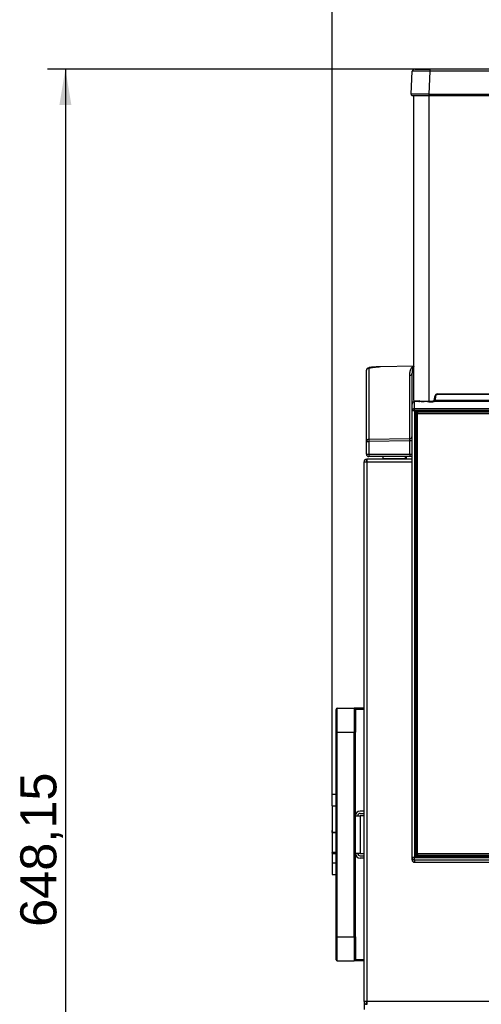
# Model space of a CAD drawing. Header units: millimetres. Extents: x 61 to 344, y 18 to 427.
# Tile 13 of 29: x 61 to 100, y 201 to 283. Entities that reach past the tile are written whole.
import ezdxf
from ezdxf.enums import TextEntityAlignment as Align

# ---------------------------------------------------------------- set-up
doc = ezdxf.new("R2010")
doc.units = ezdxf.units.MM
doc.layers.add('146338PRO-HÜLLEN', color=7, linetype='Continuous')
doc.layers.add('Standard', color=7, linetype='Continuous')
doc.styles.add('SEACAD_Arial', font='arial.ttf')
doc.dimstyles.new('ISO_(mm)', dxfattribs={"dimtxt": 3, "dimasz": 3, "dimexe": 1.5, "dimexo": 0, "dimgap": 0.75, "dimtad": 1, "dimlfac": 5, "dimtxsty": 'SEACAD_Arial', "dimblk1": '_SE_FILLED', "dimblk2": '_SE_FILLED', "dimsah": 1, "dimcen": 1.5, "dimadec": 0, "dimazin": 0, "dimtfac": 0.5, "dimtmove": 0, "dimatfit": 3, "dimfxl": 1, "dimarcsym": 0})

# ---------------------------------------------------------------- blocks, each defined once
blk = doc.blocks.new('SE')
at = {"layer": '146338PRO-HÜLLEN', "color": 7, "linetype": 'Continuous'}
for p, q in [((94.001, 279.1), (95.29, 279.1)), ((120.083, 279.1), (95.29, 279.1)), ((95.29, 278.911), (95.29, 279.1)), ((93.702, 277.006), (93.802, 278.911)), ((95.19, 277.006), (95.29, 278.911)), ((120.083, 278.911), (95.29, 278.911)), ((93.802, 276.9), (95.19, 276.9)), ((93.936, 276.9), (95.176, 276.9)), ((93.936, 251.558), (93.936, 276.9)), ((95.176, 276.9), (95.19, 276.9)), ((95.176, 276.9), (95.176, 251.516)), ((95.19, 277.006), (120.183, 277.006)), ((95.19, 276.9), (95.19, 277.006)), ((95.19, 276.9), (120.183, 276.9)), ((89.984, 248.139), (89.984, 254.067)), ((90.181, 254.267), (90.181, 248.339)), ((93.896, 254.405), (91.163, 254.354)), ((93.895, 254.405), (91.163, 254.354)), ((93.588, 248.394), (93.588, 253.633)), ((93.784, 251.266), (93.784, 253.832)), ((93.915, 254.407), (93.895, 254.405)), ((93.896, 254.405), (93.933, 254.409)), ((93.909, 254.405), (93.915, 254.407)), ((93.928, 254.409), (93.915, 254.408)), ((93.928, 254.409), (93.933, 254.409)), ((95.921, 252.116), (119.252, 252.116)), ((95.921, 252.116), (95.921, 252.056)), ((119.252, 252.056), (95.921, 252.056)), ((93.784, 250.691), (93.784, 251.266)), ((93.969, 251.549), (93.969, 251.471)), ((94.401, 251.482), (93.984, 251.472)), ((93.984, 250.891), (93.984, 251.472)), ((94.54, 251.477), (94.401, 251.482)), ((95.076, 251.484), (94.78, 251.476)), ((95.176, 251.516), (95.502, 251.516)), ((95.176, 251.456), (95.502, 251.456)), ((119.542, 251.479), (95.626, 251.479)), ((95.641, 251.644), (95.662, 251.879)), ((95.641, 251.644), (95.701, 251.638)), ((95.721, 251.873), (95.662, 251.879)), ((95.683, 251.576), (119.489, 251.576)), ((95.721, 251.873), (95.701, 251.638)), ((93.784, 213.572), (93.784, 250.691)), ((93.984, 250.891), (149.584, 250.891)), ((93.984, 250.716), (93.984, 250.891)), ((93.984, 250.716), (93.984, 213.597)), ((149.584, 250.716), (93.984, 250.716)), ((94.014, 213.745), (94.014, 250.538)), ((94.074, 250.531), (94.074, 213.738)), ((94.083, 250.455), (94.074, 250.531)), ((94.083, 213.708), (94.083, 250.455)), ((94.134, 250.657), (149.435, 250.657)), ((149.435, 250.59), (94.134, 250.59)), ((94.134, 250.59), (94.143, 250.515)), ((94.143, 250.448), (94.143, 250.515)), ((94.143, 250.515), (94.18, 250.515)), ((94.143, 250.448), (94.143, 213.679)), ((94.144, 250.48), (94.244, 250.579)), ((94.244, 250.492), (94.144, 250.48)), ((94.144, 250.48), (94.144, 213.875)), ((94.244, 250.579), (94.244, 250.492)), ((149.324, 250.579), (94.244, 250.579)), ((94.244, 213.887), (94.244, 250.492)), ((94.244, 250.492), (149.324, 250.492)), ((89.984, 247.092), (89.984, 248.139)), ((89.984, 248.139), (90.181, 248.139)), ((90.181, 248.339), (93.588, 248.394)), ((93.588, 248.195), (90.181, 248.139)), ((90.181, 248.139), (90.181, 247.092)), ((93.588, 247.092), (93.588, 248.195)), ((93.784, 248.195), (93.588, 248.195)), ((89.984, 247.092), (90.181, 247.092)), ((90.181, 247.092), (93.588, 247.092)), ((93.588, 247.092), (93.784, 247.092)), ((89.784, 246.456), (90.02, 246.456)), ((89.784, 201.628), (89.784, 246.456)), ((90.006, 246.692), (90.006, 246.489)), ((90.02, 246.456), (90.02, 246.692)), ((90.034, 246.692), (90.02, 246.692)), ((90.02, 246.456), (93.784, 246.456)), ((90.02, 246.456), (90.02, 201.628)), ((93.784, 246.692), (90.034, 246.692)), ((93.591, 246.892), (90.184, 246.892)), ((91.344, 246.892), (91.344, 246.728)), ((91.344, 246.692), (91.344, 246.728)), ((91.344, 246.728), (93.224, 246.728)), ((93.019, 246.892), (93.019, 246.892)), ((93.023, 246.892), (93.023, 246.892)), ((93.225, 246.692), (93.222, 246.892)), ((93.282, 246.892), (93.285, 246.692)), ((93.778, 246.892), (93.591, 246.892)), ((87.464, 223.992), (87.464, 225.892)), ((87.564, 225.992), (88.964, 225.992)), ((87.564, 223.992), (87.564, 225.992)), ((89.784, 225.992), (88.964, 225.992)), ((88.964, 225.992), (88.964, 223.992)), ((89.064, 225.892), (89.064, 223.992)), ((89.784, 225.892), (89.064, 225.892)), ((87.464, 206.992), (87.464, 223.992)), ((87.464, 223.992), (87.564, 223.992)), ((87.564, 223.992), (88.964, 223.992)), ((87.564, 206.992), (87.564, 223.992)), ((88.964, 206.992), (88.964, 223.992)), ((88.964, 223.992), (89.064, 223.992)), ((89.064, 206.992), (89.064, 223.992)), ((87.144, 217.889), (87.144, 218.827)), ((87.464, 218.827), (87.144, 218.827)), ((87.144, 217.889), (87.144, 215.689)), ((87.144, 217.889), (87.464, 217.889)), ((89.064, 217.052), (89.464, 217.052)), ((89.784, 217.452), (89.464, 217.452)), ((89.464, 217.252), (89.784, 217.252)), ((89.784, 217.052), (89.464, 217.052)), ((89.464, 217.052), (89.464, 213.932)), ((87.144, 215.728), (87.144, 215.825)), ((87.144, 215.661), (87.144, 215.689)), ((87.144, 215.689), (87.464, 215.689)), ((87.144, 215.661), (87.144, 213.997)), ((87.144, 215.661), (87.464, 215.661)), ((87.144, 213.917), (87.144, 213.997)), ((87.464, 213.997), (87.144, 213.997)), ((87.144, 213.917), (87.464, 213.917)), ((87.144, 213.871), (87.144, 213.137)), ((89.464, 213.932), (89.064, 213.932)), ((89.464, 213.932), (89.784, 213.932)), ((89.464, 213.732), (89.784, 213.732)), ((89.784, 213.532), (89.464, 213.532)), ((93.784, 213.402), (93.784, 213.572)), ((93.984, 213.374), (93.984, 213.597)), ((93.984, 213.597), (149.584, 213.597)), ((94.074, 213.738), (94.076, 213.722)), ((94.134, 213.679), (94.134, 213.626)), ((149.435, 213.679), (94.134, 213.679)), ((149.435, 213.626), (94.134, 213.626)), ((94.144, 213.875), (94.244, 213.887)), ((94.244, 213.775), (94.144, 213.875)), ((94.144, 213.875), (94.144, 213.826)), ((94.144, 213.826), (94.244, 213.727)), ((94.244, 213.887), (94.244, 213.775)), ((149.324, 213.887), (94.244, 213.887)), ((94.244, 213.727), (94.244, 213.775)), ((94.244, 213.775), (149.324, 213.775)), ((149.324, 213.727), (94.244, 213.727)), ((87.144, 213.137), (87.144, 212.178)), ((87.144, 213.137), (87.464, 213.137)), ((93.784, 213.402), (93.784, 213.388)), ((149.584, 213.374), (93.984, 213.374)), ((93.984, 213.374), (93.984, 213.203)), ((93.984, 213.188), (93.984, 213.203)), ((93.984, 213.203), (149.584, 213.203)), ((93.984, 213.188), (149.584, 213.188)), ((87.144, 212.178), (87.464, 212.178)), ((87.464, 205.092), (87.464, 206.992)), ((87.464, 206.992), (87.564, 206.992)), ((87.564, 206.992), (88.964, 206.992)), ((87.564, 204.992), (87.564, 206.992)), ((88.964, 206.992), (88.964, 204.992)), ((88.964, 206.992), (89.064, 206.992)), ((89.064, 206.992), (89.064, 205.092)), ((87.564, 204.992), (88.964, 204.992)), ((89.784, 204.992), (88.964, 204.992)), ((89.784, 205.092), (89.064, 205.092)), ((89.784, 201.628), (89.784, 200.952)), ((90.02, 201.628), (89.784, 201.628)), ((90.006, 201.595), (90.006, 201.392)), ((90.02, 201.392), (90.02, 201.628)), ((153.548, 201.628), (90.02, 201.628))]:
    blk.add_line(p, q, dxfattribs=at)
for centre, radius, start, end in [((94.001, 278.9), 0.2, 90, 177), ((94.546, 240.241), 38.677, 88.89781, 91.10219), ((93.802, 277), 0.1, 177, 270), ((90.184, 254.067), 0.2, 90.92852, 179.93176), ((93.491, 254.26), 2.33, 177.6851, 177.69229), ((93.585, 253.833), 0.2, 270.92907, 359.93121), ((95.921, 251.856), 0.26, 90.06767, 174.96551), ((95.921, 251.856), 0.2, 90.06061, 174.99452), ((94.879, 261.022), 9.511, 264.31184, 271.79092), ((94.316, 251.571), 0.0891, 273.71566, 329.36361), ((94.666, 256.4), 4.925, 268.53021, 271.32688), ((95.612, 279.763), 28.285, 268.91433, 269.11074), ((72.575, 251.464), 22.601, 359.97865, 0.13075), ((95.502, 251.656), 0.2, 270.02514, 354.98625), ((93.671, 251.485), 1.831, 359.07965, 0.95773), ((95.612, 279.763), 28.285, 269.95499, 270.02964), ((27.005, 251.527), 68.622, 359.95961, 359.97796), ((94.133, 250.538), 0.12, 89.78287, 179.78846), ((94.133, 250.531), 0.0597, 89.68335, 179.88798), ((80.072, 250.624), 14.062, 359.86406, 0.13595), ((93.585, 248.594), 0.2, 270.92808, 359.9322), ((89.864, 248.294), 3.726, 358.46586, 1.53414), ((90.184, 247.092), 0.2, 180, 270), ((90.02, 246.456), 0.236, 93.43547, 180), ((90.024, 246.452), 0.04, 95.73917, 174.26083), ((90.02, 246.456), 0.036, 113.13115, 180), ((90.02, 246.456), 0.236, 90, 93.43547), ((90.02, 246.456), 0.036, 90, 113.13115), ((90.034, 246.456), 0.236, 90, 93.43547), ((87.564, 225.892), 0.1, 90, 180), ((88.964, 225.892), 0.1, 0, 90), ((89.464, 217.052), 0.4, 90, 180), ((89.464, 217.052), 0.2, 90, 180), ((89.464, 213.932), 0.4, 180, 270), ((89.464, 213.932), 0.2, 180, 270), ((94.133, 213.745), 0.12, 180.2125, 270.21617), ((94.134, 213.738), 0.0598, 180.26696, 270.16171), ((93.984, 213.388), 0.2, 180, 270), ((87.564, 205.092), 0.1, 180, 270), ((88.964, 205.092), 0.1, 270, 0), ((90.02, 201.628), 0.236, 180, 266.56453), ((90.02, 201.628), 0.036, 180, 246.86885), ((90.02, 201.628), 0.036, 246.86885, 270), ((90.02, 201.628), 0.236, 266.56453, 270), ((90.034, 201.628), 0.236, 266.56453, 270)]:
    blk.add_arc(centre, radius, start, end, dxfattribs=at)
for centre, major_axis, ratio, start_param, end_param in [((93.973, 254.226), (0.056, -0.193), 0.935752, 3.028824, 3.338334), ((93.984, 251.271), (0.141, 0.146), 0.975252, 0.779288, 2.349853), ((95.076, 251.584), (0.0025, -0.1), 0.573456, 5.44362, 6.23956), ((93.984, 250.691), (-0.2, 0), 0.999362, 4.712389, 6.283185), ((93.984, 250.691), (0.2, 0), 0.121869, 1.570796, 3.141593), ((94.143, 250.456), (-0.0595, -0.0075), 0.990117, 4.58886, 6.159351), ((94.143, 250.456), (-0.06, 0), 0.121869, 0.017453, 1.570796), ((90.184, 248.139), (-0.2, 0), 0.997564, 4.729842, 6.283185), ((90.184, 248.139), (-0.003, 0.2), 0.01745, 0.069813, 1.570512), ((90.184, 247.092), (0, -0.2), 0.017452, 4.712389, 6.283185), ((93.591, 247.092), (0, -0.2), 0.017452, 4.712389, 6.283185), ((93.984, 213.572), (-0.2, 0), 0.121869, 4.712389, 6.283185), ((93.984, 213.572), (0.2, 0), 0.992546, 3.141593, 4.712389), ((93.984, 213.402), (0.2, 0), 0.992546, 3.141593, 4.712389)]:
    blk.add_ellipse(centre, major_axis=major_axis, ratio=ratio, start_param=start_param, end_param=end_param, dxfattribs=at)
blk.add_open_spline([(95.19, 277.006), (94.8, 277.007), (94.024, 277.008), (93.702, 277.007), (93.702, 277.006)], degree=3, dxfattribs=at)
for points, degree, knots in [([(91.162, 254.342), (91.007, 254.333), (90.805, 254.32), (90.539, 254.291), (90.36, 254.265), (90.21, 254.237), (90.097, 254.206), (90.019, 254.173), (90.006, 254.152), (89.999, 254.14)], 3, [0, 0, 0, 0, 0.239928, 0.36309, 0.487892, 0.61411, 0.741601, 0.870271, 1, 1, 1, 1]), ([(91.163, 254.354), (91.066, 254.352), (90.971, 254.349), (90.876, 254.346), (90.786, 254.341), (90.697, 254.337), (90.616, 254.332), (90.536, 254.327), (90.468, 254.321), (90.399, 254.315), (90.346, 254.308), (90.292, 254.301), (90.255, 254.294), (90.218, 254.287), (90.2, 254.28), (90.181, 254.273), (90.181, 254.267)], 2, [0, 0, 0, 0.125, 0.125, 0.25, 0.25, 0.375, 0.375, 0.5, 0.5, 0.625, 0.625, 0.75, 0.75, 0.875, 0.875, 1, 1, 1]), ([(93.588, 253.633), (93.588, 253.77), (93.61, 253.898), (93.632, 254.026), (93.674, 254.132), (93.716, 254.237), (93.773, 254.307), (93.802, 254.342), (93.832, 254.367), (93.863, 254.391), (93.896, 254.405)], 2, [0, 0, 0, 0.25, 0.25, 0.5, 0.5, 0.75, 0.75, 0.875, 0.875, 1, 1, 1]), ([(93.787, 253.941), (93.787, 253.927), (93.785, 253.891), (93.784, 253.855), (93.784, 253.832)], 3, [0.8115379, 0.8115379, 0.8115379, 0.8115379, 0.8822709, 1, 1, 1, 1]), ([(93.933, 254.409), (93.931, 254.407), (93.926, 254.403), (93.919, 254.398), (93.912, 254.391), (93.905, 254.383), (93.898, 254.375), (93.892, 254.366), (93.881, 254.349), (93.867, 254.323), (93.851, 254.285), (93.832, 254.231), (93.814, 254.156), (93.8, 254.078), (93.792, 254.008), (93.789, 253.967), (93.788, 253.944), (93.787, 253.941)], 3, [0, 0, 0, 0, 0.0083146, 0.0181517, 0.0295123, 0.0423972, 0.0568068, 0.0727414, 0.0902013, 0.144017, 0.20908, 0.2853915, 0.4258296, 0.6001005, 0.6899498, 0.7939035, 0.8115379, 0.8115379, 0.8115379, 0.8115379]), ([(94.322, 251.482), (94.312, 251.483), (94.311, 251.484), (94.311, 251.485), (94.321, 251.486), (94.324, 251.487), (94.329, 251.487)], 2, [0, 0, 0, 0.25, 0.25, 0.5, 0.5, 0.5991987, 0.5991987, 0.5991987]), ([(94.386, 251.526), (94.383, 251.522), (94.376, 251.513), (94.363, 251.501), (94.349, 251.493), (94.338, 251.489), (94.333, 251.488), (94.33, 251.487), (94.33, 251.487), (94.33, 251.487)], 3, [0.1775816, 0.1775816, 0.1775816, 0.1775816, 0.2318347, 0.3089269, 0.3724982, 0.4189732, 0.4522325, 0.4859178, 0.5188101, 0.5188101, 0.5188101, 0.5188101]), ([(94.401, 251.482), (94.433, 251.483), (94.457, 251.511), (94.463, 251.518), (94.467, 251.525)], 2, [0, 0, 0, 0.5, 0.5, 0.615286, 0.615286, 0.615286]), ([(94.54, 251.477), (94.556, 251.477), (94.572, 251.488), (94.586, 251.511), (94.589, 251.516), (94.591, 251.521)], 3, [0, 0, 0, 0, 0.5, 0.5, 0.6277578, 0.6277578, 0.6277578, 0.6277578]), ([(94.78, 251.476), (94.766, 251.477), (94.751, 251.488), (94.738, 251.51), (94.736, 251.514), (94.734, 251.519)], 3, [0, 0, 0, 0, 0.5, 0.5, 0.605633, 0.605633, 0.605633, 0.605633]), ([(95.076, 251.484), (95.088, 251.485), (95.1, 251.495), (95.109, 251.514), (95.11, 251.515), (95.11, 251.516)], 3, [0, 0, 0, 0, 0.5, 0.5, 0.5271142, 0.5271142, 0.5271142, 0.5271142]), ([(95.502, 251.516), (95.528, 251.516), (95.552, 251.525), (95.577, 251.535), (95.596, 251.552), (95.616, 251.57), (95.627, 251.594), (95.639, 251.617), (95.641, 251.644)], 2, [0, 0, 0, 0.25, 0.25, 0.5, 0.5, 0.75, 0.75, 1, 1, 1]), ([(94.074, 250.531), (94.073, 250.533), (94.067, 250.535), (94.045, 250.537), (94.029, 250.538), (94.014, 250.538)], 3, [0, 0, 0, 0, 0.5, 0.5, 1, 1, 1, 1]), ([(94.074, 213.738), (94.073, 213.74), (94.067, 213.742), (94.045, 213.744), (94.029, 213.745), (94.014, 213.745)], 3, [0, 0, 0, 0, 0.5, 0.5, 1, 1, 1, 1])]:
    blk.add_open_spline(points, degree=degree, knots=knots, dxfattribs=at)
blk = doc.blocks.new('DMBLK4')
at = {"layer": 'Standard', "linetype": 'Continuous'}
for points in [[(64.456, 276.1), (65.456, 276.1), (64.956, 279.1)], [(64.456, 152.471), (64.956, 149.471), (65.456, 152.471)]]:
    blk.add_hatch(color=7, dxfattribs=at).paths.add_polyline_path(points)
at = {"layer": 'Standard', "color": 7, "linetype": 'Continuous'}
for p, q in [((95.29, 279.1), (63.456, 279.1)), ((64.956, 279.1), (64.956, 149.471)), ((92.684, 149.471), (63.456, 149.471))]:
    blk.add_line(p, q, dxfattribs=at)
at = {"layer": 'Standard', "color": 7, "linetype": 'Continuous', "style": 'SEACAD_Arial'}
blk.add_text('648,15', height=3, rotation=90, dxfattribs=at).set_placement((61.206, 207.829), align=Align.TOP_LEFT)
blk = doc.blocks.new('_SE_FILLED')
at = {"color": 0}
blk.add_line((0, 0), (-1, 0), dxfattribs=at)
blk.add_solid([(0, 0), (-1, -0.1665), (-1, 0.1665), (0, 0)], dxfattribs=at)
blk = doc.blocks.new('DMBLK5')
at = {"layer": 'Standard', "linetype": 'Continuous'}
for points in [[(90.144, 290.489), (87.144, 289.989), (90.144, 289.489)], [(171.824, 290.489), (171.824, 289.489), (174.824, 289.989)]]:
    blk.add_hatch(color=7, dxfattribs=at).paths.add_polyline_path(points)
at = {"layer": 'Standard', "color": 7, "linetype": 'Continuous'}
for p, q in [((87.144, 217.889), (87.144, 291.489)), ((174.824, 217.066), (174.824, 291.489)), ((87.144, 289.989), (174.824, 289.989))]:
    blk.add_line(p, q, dxfattribs=at)
at = {"layer": 'Standard', "color": 7, "linetype": 'Continuous', "style": 'SEACAD_Arial'}
blk.add_text('438,4', height=3, dxfattribs=at).set_placement((125.702, 293.739), align=Align.TOP_LEFT)

msp = doc.modelspace()

# ---------------------------------------------------------------- block references
at = {"layer": 'Standard'}
msp.add_blockref('SE', (0, 0), dxfattribs=at)

# ---------------------------------------------------------------- dimensions: what is measured, and where the dimension line sits
at = {"layer": 'Standard', "color": 7, "linetype": 'Continuous'}
dim = msp.add_linear_dim(base=(174.8243, 289.989), p1=(87.1443, 215.6889), p2=(174.8243, 215.1586), text='\\A1;<>', dimstyle='ISO_(mm)', dxfattribs=at)
dim.commit()
dim.dimension.update_dxf_attribs({"geometry": 'DMBLK5', "text_midpoint": (130.9843, 289.989), "dimtype": 160})
dim = msp.add_linear_dim(base=(64.9565, 149.4712), p1=(95.2895, 279.1003), p2=(92.6843, 149.4712), angle=90, text='\\A1;<>', dimstyle='ISO_(mm)', dxfattribs=at)
dim.commit()
dim.dimension.update_dxf_attribs({"geometry": 'DMBLK4', "text_midpoint": (64.9565, 214.2857), "dimtype": 160})

doc.saveas('drawing.dxf')
